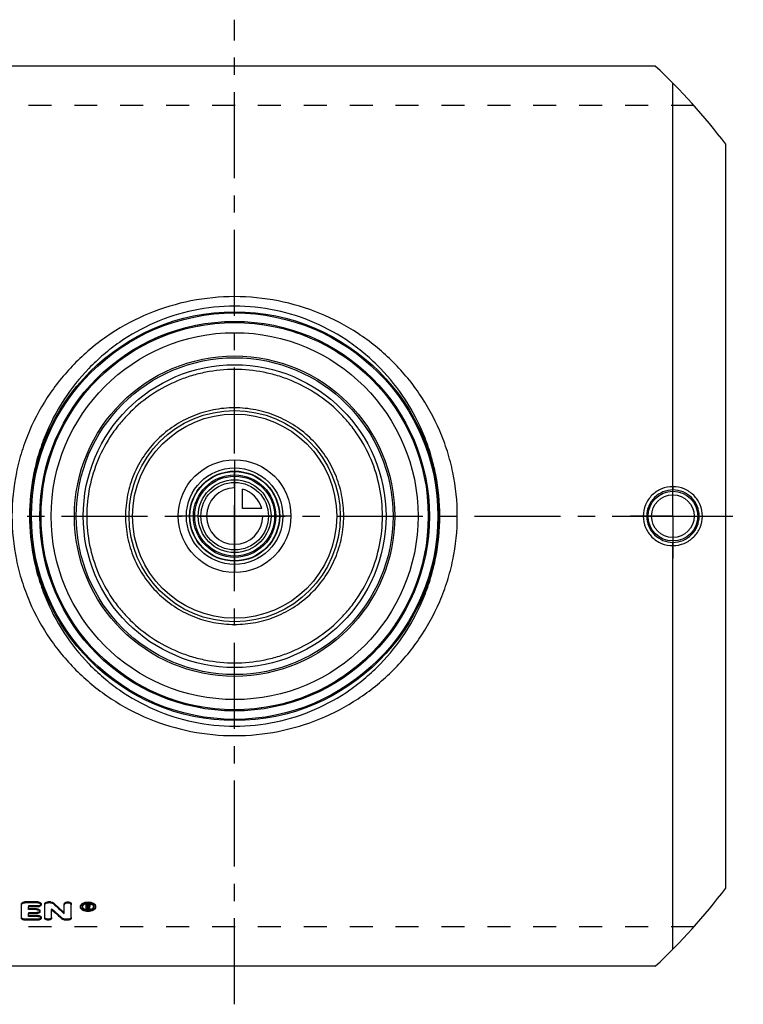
# Model space of a CAD drawing. Header units: millimetres. Extents: x 0 to 1000, y 0 to 1000.
# Tile 2 of 2: x 450 to 656, y 361 to 641. Entities that reach past the tile are written whole.
import ezdxf

# ---------------------------------------------------------------- set-up
doc = ezdxf.new("R2010")
doc.units = ezdxf.units.MM
doc.header["$LTSCALE"] = 65.185185
doc.linetypes.add('CENTER', pattern=[0.6, 0.375, -0.075, 0.075, -0.075])
doc.linetypes.add('HIDDEN', pattern=[0.2, 0.1, -0.1])
for name, color, linetype in [('ACHSEN_S', 7, 'CONTINUOUS'), ('FASEN', 7, 'CONTINUOUS'), ('KOERPER', 7, 'CONTINUOUS'), ('KONST.EL_MIT_GEO', 7, 'CONTINUOUS'), ('KONSTR_EL', 7, 'CONTINUOUS'), ('KURVEN', 7, 'CONTINUOUS')]:
    doc.layers.add(name, color=color, linetype=linetype)

msp = doc.modelspace()

# ---------------------------------------------------------------- linework, layer by layer
at = {"layer": 'ACHSEN_S', "color": 2, "linetype": 'CENTER'}
for p, q in [((511, 361.34), (511, 641.01)), ((344.5, 500), (655.5, 500))]:
    msp.add_line(p, q, dxfattribs=at)
at = {"layer": 'FASEN', "color": 7, "linetype": 'Continuous'}
for radius in [55, 52.11]:
    msp.add_circle((511, 500), radius, dxfattribs=at)
at = {"layer": 'KOERPER', "color": 2, "linetype": 'CENTER'}
for q in [(635.5, 512), (623.5, 500), (647.5, 500), (635.5, 488)]:
    msp.add_line((635.5, 500), q, dxfattribs=at)
at = {"layer": 'KOERPER', "color": 7, "linetype": 'Continuous'}
msp.add_circle((511, 500), 11.7, dxfattribs=at)
at = {"layer": 'KONST.EL_MIT_GEO', "color": 7, "linetype": 'Continuous'}
for p, q in [((635.5, 508.37), (635.5, 622.98)), ((635.5, 377.02), (635.5, 491.63)), ((450.44, 385.79), (450.44, 389.84)), ((455.06, 390.42), (451.43, 390.42)), ((451.43, 390.42), (451.43, 390.18)), ((455.06, 390.18), (451.43, 390.18)), ((455.06, 389.03), (452.42, 389.03)), ((452.42, 388.23), (452.42, 389.03)), ((455.06, 390.42), (455.06, 390.18)), ((456.05, 389.6), (456.05, 389.84)), ((457.04, 385.79), (457.04, 389.84)), ((458.69, 390.42), (458.03, 390.42)), ((458.03, 390.42), (458.03, 390.18)), ((458.69, 390.18), (458.03, 390.18)), ((458.69, 390.42), (458.69, 390.18)), ((459.53, 390.15), (459.53, 389.9)), ((462.62, 387.09), (462.62, 389.84)), ((464.61, 385.79), (464.61, 389.84)), ((467.2, 389.18), (467.2, 388.93)), ((469.27, 389.84), (468.85, 389.84)), ((468.85, 388.27), (468.85, 389.84)), ((469.27, 389.6), (468.85, 389.6)), ((469.27, 389.41), (469.18, 389.41)), ((469.18, 389.01), (469.18, 389.41)), ((469.27, 389.26), (469.18, 389.26)), ((469.27, 389.01), (469.18, 389.01)), ((469.29, 388.82), (469.18, 388.82)), ((469.18, 388.27), (469.18, 388.82)), ((469.27, 389.84), (469.27, 389.6)), ((469.27, 389.26), (469.27, 389.01)), ((469.52, 389.15), (469.52, 389.26)), ((469.85, 389.15), (469.85, 389.51)), ((471.5, 389.18), (471.5, 388.93)), ((454.73, 388.48), (452.42, 388.48)), ((454.73, 388.23), (452.42, 388.23)), ((454.73, 387.12), (452.42, 387.12)), ((452.42, 386.32), (452.42, 387.12)), ((455.06, 386.58), (452.42, 386.58)), ((455.06, 386.32), (452.42, 386.32)), ((454.73, 388.48), (454.73, 388.23)), ((455.06, 386.58), (455.06, 386.32)), ((455.72, 387.67), (455.72, 387.92)), ((456.05, 385.79), (456.05, 386.04)), ((459.02, 385.79), (459.02, 388.23)), ((469.18, 388.27), (468.85, 388.27)), ((469.84, 388.27), (469.5, 388.27)), ((469.84, 388.52), (469.84, 388.27)), ((455.06, 385.26), (451.43, 385.26)), ((463.61, 385.26), (462.95, 385.26))]:
    msp.add_line(p, q, dxfattribs=at)
at = {"layer": 'KONST.EL_MIT_GEO', "color": 8, "linetype": 'HIDDEN'}
for p, q in [((455.06, 389.27), (452.42, 389.27)), ((452.42, 389.27), (452.42, 389.03)), ((455.06, 389.27), (455.06, 389.03)), ((467.7, 389.18), (467.7, 388.93)), ((469.27, 389.65), (469.18, 389.65)), ((469.18, 389.65), (469.18, 389.41)), ((469.29, 389.07), (469.18, 389.07)), ((469.18, 389.01), (469.18, 388.82)), ((469.27, 389.6), (469.27, 389.41)), ((469.29, 389.07), (469.29, 388.82)), ((469.52, 389.51), (469.52, 389.26)), ((469.6, 389.13), (469.6, 388.88)), ((469.63, 389.07), (469.6, 389.13)), ((469.63, 389.06), (469.63, 389.07)), ((469.68, 388.93), (469.63, 389.06)), ((471, 389.18), (471, 388.93)), ((454.73, 387.37), (452.42, 387.37)), ((452.42, 387.37), (452.42, 387.12)), ((454.73, 387.37), (454.73, 387.12)), ((459.02, 388.47), (459.02, 388.23)), ((469.18, 388.52), (468.85, 388.52)), ((469.84, 388.52), (469.5, 388.52)), ((469.5, 388.52), (469.5, 388.27)), ((455.06, 385.51), (451.43, 385.51)), ((451.43, 385.51), (451.43, 385.26)), ((455.06, 385.51), (455.06, 385.26)), ((462.11, 385.76), (462.11, 385.51)), ((463.61, 385.51), (462.95, 385.51)), ((462.95, 385.51), (462.95, 385.26)), ((463.61, 385.51), (463.61, 385.26))]:
    msp.add_line(p, q, dxfattribs=at)
at = {"layer": 'KONST.EL_MIT_GEO', "color": 7, "linetype": 'Continuous'}
for centre, radius in [((511, 500), 58.05), ((511, 500), 57.72), ((511, 500), 55.33), ((511, 500), 45.5), ((511, 500), 45), ((511, 500), 43), ((511, 500), 30), ((511, 500), 29), ((511, 500), 13.7), ((511, 500), 12.7), ((511, 500), 11.35), ((511, 500), 10.35), ((635.5, 500), 7.05), ((635.5, 500), 6.05)]:
    msp.add_circle(centre, radius, dxfattribs=at)
at = {"layer": 'KONST.EL_MIT_GEO', "color": 8, "linetype": 'HIDDEN'}
msp.add_circle((511, 500), 55, dxfattribs=at)
at = {"layer": 'KONST.EL_MIT_GEO', "color": 7, "linetype": 'Continuous'}
for centre, radius, start, end in [((635.51, 500.01), 7.43, 89.7591, 180.0568), ((635.53, 500.01), 7.43, 359.943, 89.9452), ((635.51, 499.99), 7.43, 179.9432, 270.2409), ((635.53, 499.99), 7.43, 270.0548, 0.057), ((562.94, 501.05), 151.63, 227.0024, 228.5792), ((563.14, 500.77), 151.75, 226.9389, 228.5161), ((468.23, 388.93), 0.53, 173.0831, 180.198), ((469.32, 387.34), 2.55, 100.7385, 101.575), ((469.34, 387.22), 2.67, 95.8637, 100.7096), ((469.35, 387.11), 2.77, 93.5301, 95.8885), ((469.35, 387.06), 2.82, 88.8342, 93.5258), ((469.27, 389.69), 0.434, 269.9862, 273.3805), ((469.27, 389.45), 0.44, 270.1046, 273.5636), ((620.8, 447.56), 162.5, 201.1907, 201.3985), ((469.36, 389.49), 0.653, 292.0904, 295.6354), ((621.37, 447.65), 162.74, 201.1679, 201.3984), ((620.03, 447.51), 161.36, 201.2875, 201.4419), ((469.65, 389.26), 0.193, 0.0328, 8.8687), ((470.47, 388.93), 0.531, 359.8164, 6.9407), ((556.65, 496.11), 145.5, 227.8562, 229.4771), ((469.34, 391.06), 2.82, 262.0679, 264.3729), ((469.35, 391.15), 2.91, 264.3715, 268.875), ((469.35, 391.16), 2.92, 268.8678, 275.6289), ((469.39, 390.88), 2.64, 279.8689, 280.3326)]:
    msp.add_arc(centre, radius, start, end, dxfattribs=at)
at = {"layer": 'KONST.EL_MIT_GEO', "color": 8, "linetype": 'HIDDEN'}
for centre, radius, start, end in [((468.25, 389.18), 0.545, 179.9826, 192.905), ((620.22, 447.71), 161.93, 201.2336, 201.4417), ((469.43, 389.4), 0.0844, 339.4242, 0.0339), ((470.46, 389.18), 0.545, 347.0767, 352.9671), ((470.45, 389.18), 0.549, 353.002, 0.0175), ((556.47, 496.39), 145.4, 227.9195, 229.5399), ((469.32, 390.92), 2.68, 259.9348, 261.5761), ((469.33, 390.99), 2.75, 261.5712, 262.0609), ((469.36, 391.03), 2.79, 275.627, 278.4271), ((469.38, 390.93), 2.69, 278.435, 279.8659)]:
    msp.add_arc(centre, radius, start, end, dxfattribs=at)
at = {"layer": 'KONST.EL_MIT_GEO', "color": 7, "linetype": 'Continuous'}
for points, knots in [([(574.26, 500), (574.26, 504.16), (573.62, 510.41), (571.53, 518.44), (568.67, 526.16), (563.71, 535.15), (557.12, 542.97), (551.05, 548.36), (544.47, 553.15), (535.36, 557.95), (523.45, 561.53), (511, 562.75), (498.55, 561.53), (486.64, 557.95), (477.53, 553.15), (470.95, 548.36), (464.88, 542.97), (458.29, 535.15), (453.33, 526.16), (450.47, 518.44), (448.38, 510.41), (447.74, 504.16), (447.74, 500)], [0, 0, 0, 0, 0.063298, 0.094836, 0.126218, 0.188413, 0.250133, 0.280977, 0.31187, 0.37395, 0.436711, 0.5, 0.563289, 0.62605, 0.68813, 0.719023, 0.749867, 0.811587, 0.873782, 0.905164, 0.936702, 1, 1, 1, 1]), ([(569.28, 500), (569.28, 503.92), (568.71, 509.8), (566.84, 517.39), (564.28, 524.68), (559.83, 533.22), (553.85, 540.73), (548.31, 545.93), (542.27, 550.59), (533.84, 555.3), (522.72, 558.86), (511, 560.08), (499.28, 558.86), (488.16, 555.3), (479.73, 550.59), (473.69, 545.93), (468.15, 540.73), (462.17, 533.22), (457.72, 524.68), (455.16, 517.39), (453.29, 509.8), (452.72, 503.92), (452.72, 500)], [0, 0, 0, 0, 0.063494, 0.095101, 0.126527, 0.188717, 0.250308, 0.281058, 0.311854, 0.373788, 0.436555, 0.5, 0.563445, 0.626212, 0.688146, 0.718942, 0.749692, 0.811283, 0.873473, 0.904899, 0.936506, 1, 1, 1, 1]), ([(511, 541.68), (508.25, 541.68), (504.11, 541.27), (498.77, 539.94), (493.61, 538.11), (487.55, 534.9), (482.23, 530.58), (478.55, 526.57), (475.27, 522.21), (471.99, 516.16), (469.55, 508.26), (468.72, 500), (469.55, 491.74), (471.99, 483.84), (475.27, 477.79), (478.55, 473.43), (482.23, 469.42), (487.55, 465.1), (493.61, 461.89), (498.77, 460.06), (504.11, 458.73), (508.25, 458.32), (511, 458.32)], [0, 0, 0, 0, 0.062856, 0.094245, 0.125557, 0.187872, 0.249978, 0.281057, 0.312169, 0.374504, 0.437144, 0.5, 0.562856, 0.625496, 0.687831, 0.718943, 0.750022, 0.812128, 0.874443, 0.905755, 0.937144, 1, 1, 1, 1]), ([(511, 458.32), (513.75, 458.32), (517.89, 458.73), (523.23, 460.06), (528.39, 461.89), (534.45, 465.1), (539.77, 469.42), (543.45, 473.43), (546.73, 477.79), (550.01, 483.84), (552.45, 491.74), (553.28, 500), (552.45, 508.26), (550.01, 516.16), (546.73, 522.21), (543.45, 526.57), (539.77, 530.58), (534.45, 534.9), (528.39, 538.11), (523.23, 539.94), (517.89, 541.27), (513.75, 541.68), (511, 541.68)], [0, 0, 0, 0, 0.062856, 0.094245, 0.125557, 0.187872, 0.249978, 0.281057, 0.312169, 0.374504, 0.437144, 0.5, 0.562856, 0.625496, 0.687831, 0.718943, 0.750022, 0.812128, 0.874443, 0.905755, 0.937144, 1, 1, 1, 1]), ([(542, 500), (542, 502.02), (541.59, 506.08), (539.8, 511.91), (536.9, 517.26), (533.02, 521.94), (528.3, 525.77), (522.92, 528.61), (517.08, 530.37), (511, 530.96), (504.92, 530.37), (499.08, 528.61), (493.7, 525.77), (488.98, 521.94), (485.1, 517.26), (482.2, 511.91), (480.41, 506.08), (480, 502.02), (480, 500)], [0, 0, 0, 0, 0.062698, 0.12528, 0.187698, 0.25, 0.3123, 0.374716, 0.437298, 0.5, 0.562702, 0.625284, 0.6877, 0.75, 0.812302, 0.87472, 0.937302, 1, 1, 1, 1]), ([(635.5, 508.37), (634.41, 508.37), (632.2, 507.94), (629.4, 506.08), (627.52, 503.3), (627.08, 501.09), (627.08, 500)], [0, 0, 0, 0, 0.250062, 0.500035, 0.749987, 1, 1, 1, 1]), ([(635.5, 508.37), (635.5, 508.26), (635.5, 508.09), (635.51, 507.87), (635.51, 507.73), (635.52, 507.62), (635.52, 507.53), (635.53, 507.47), (635.53, 507.44), (635.54, 507.44)], [0, 0, 0, 0, 0.374432, 0.542786, 0.691078, 0.814386, 0.908713, 0.971103, 1, 1, 1, 1]), ([(643.87, 500), (643.87, 501.09), (643.43, 503.29), (641.56, 506.07), (638.78, 507.92), (636.59, 508.37), (635.5, 508.37)], [0, 0, 0, 0, 0.250215, 0.500398, 0.750403, 1, 1, 1, 1]), ([(447.74, 500), (447.74, 495.84), (448.38, 489.59), (450.47, 481.56), (453.33, 473.84), (458.29, 464.85), (464.88, 457.03), (470.95, 451.64), (477.53, 446.85), (486.64, 442.05), (498.55, 438.47), (511, 437.25), (523.45, 438.47), (535.36, 442.05), (544.47, 446.85), (551.05, 451.64), (557.12, 457.03), (563.71, 464.85), (568.67, 473.84), (571.53, 481.56), (573.62, 489.59), (574.26, 495.84), (574.26, 500)], [0, 0, 0, 0, 0.063298, 0.094836, 0.126218, 0.188413, 0.250133, 0.280977, 0.31187, 0.37395, 0.436711, 0.5, 0.563289, 0.62605, 0.68813, 0.719023, 0.749867, 0.811587, 0.873782, 0.905164, 0.936702, 1, 1, 1, 1]), ([(452.72, 500), (452.72, 496.08), (453.29, 490.2), (455.16, 482.61), (457.72, 475.32), (462.17, 466.78), (468.15, 459.27), (473.69, 454.07), (479.73, 449.41), (488.16, 444.7), (499.28, 441.14), (511, 439.92), (522.72, 441.14), (533.84, 444.7), (542.27, 449.41), (548.31, 454.07), (553.85, 459.27), (559.83, 466.78), (564.28, 475.32), (566.84, 482.61), (568.71, 490.2), (569.28, 496.08), (569.28, 500)], [0, 0, 0, 0, 0.063494, 0.095101, 0.126527, 0.188717, 0.250308, 0.281058, 0.311854, 0.373788, 0.436555, 0.5, 0.563445, 0.626212, 0.688146, 0.718942, 0.749692, 0.811283, 0.873473, 0.904899, 0.936506, 1, 1, 1, 1]), ([(480, 500), (480, 497.98), (480.41, 493.92), (482.2, 488.09), (485.1, 482.74), (488.98, 478.06), (493.7, 474.23), (499.08, 471.39), (504.92, 469.63), (511, 469.04), (517.08, 469.63), (522.92, 471.39), (528.3, 474.23), (533.02, 478.06), (536.9, 482.74), (539.8, 488.09), (541.59, 493.92), (542, 497.98), (542, 500)], [0, 0, 0, 0, 0.062698, 0.12528, 0.187698, 0.25, 0.3123, 0.374716, 0.437298, 0.5, 0.562702, 0.625284, 0.6877, 0.75, 0.812302, 0.87472, 0.937302, 1, 1, 1, 1]), ([(627.08, 500), (627.08, 498.91), (627.52, 496.7), (629.4, 493.92), (632.2, 492.06), (634.41, 491.63), (635.5, 491.63)], [0, 0, 0, 0, 0.250013, 0.499965, 0.749938, 1, 1, 1, 1]), ([(635.5, 491.63), (636.59, 491.63), (638.78, 492.08), (641.56, 493.93), (643.43, 496.71), (643.87, 498.91), (643.87, 500)], [0, 0, 0, 0, 0.249596, 0.499602, 0.749784, 1, 1, 1, 1]), ([(635.5, 491.63), (635.5, 491.74), (635.5, 491.91), (635.51, 492.13), (635.51, 492.27), (635.52, 492.38), (635.52, 492.47), (635.53, 492.53), (635.53, 492.56), (635.54, 492.56)], [0, 0, 0, 0, 0.374432, 0.542786, 0.691077, 0.814386, 0.908712, 0.971102, 1, 1, 1, 1]), ([(450.44, 389.84), (450.44, 389.92), (450.51, 390.09), (450.74, 390.28), (451.06, 390.39), (451.3, 390.42), (451.43, 390.42)], [0, 0, 0, 0, 0.187354, 0.416565, 0.692708, 1, 1, 1, 1]), ([(450.44, 389.6), (450.44, 389.68), (450.51, 389.85), (450.74, 390.03), (451.06, 390.15), (451.3, 390.18), (451.43, 390.18)], [0, 0, 0, 0, 0.186827, 0.415607, 0.692873, 1, 1, 1, 1]), ([(455.06, 390.42), (455.19, 390.42), (455.43, 390.39), (455.75, 390.27), (455.98, 390.09), (456.05, 389.92), (456.05, 389.84)], [0, 0, 0, 0, 0.310686, 0.583628, 0.814821, 1, 1, 1, 1]), ([(455.06, 390.18), (455.19, 390.18), (455.43, 390.15), (455.75, 390.03), (455.98, 389.85), (456.05, 389.68), (456.05, 389.6)], [0, 0, 0, 0, 0.307095, 0.584343, 0.813134, 1, 1, 1, 1]), ([(456.05, 389.6), (456.05, 389.52), (455.98, 389.35), (455.75, 389.17), (455.43, 389.05), (455.19, 389.03), (455.06, 389.03)], [0, 0, 0, 0, 0.186611, 0.4148, 0.69216, 1, 1, 1, 1]), ([(457.04, 389.84), (457.04, 389.92), (457.11, 390.09), (457.34, 390.28), (457.66, 390.39), (457.91, 390.42), (458.03, 390.42)], [0, 0, 0, 0, 0.187354, 0.416565, 0.692708, 1, 1, 1, 1]), ([(457.04, 389.6), (457.04, 389.68), (457.11, 389.85), (457.34, 390.03), (457.66, 390.15), (457.91, 390.18), (458.03, 390.18)], [0, 0, 0, 0, 0.186827, 0.415607, 0.692873, 1, 1, 1, 1]), ([(458.69, 390.42), (458.86, 390.42), (459.16, 390.38), (459.43, 390.24), (459.53, 390.15)], [0, 0, 0, 0, 0.541433, 1, 1, 1, 1]), ([(458.69, 390.18), (458.86, 390.18), (459.16, 390.14), (459.43, 390), (459.53, 389.9)], [0, 0, 0, 0, 0.541787, 1, 1, 1, 1]), ([(462.62, 389.84), (462.62, 389.92), (462.69, 390.09), (462.93, 390.28), (463.24, 390.39), (463.62, 390.43), (463.98, 390.39), (464.3, 390.28), (464.54, 390.09), (464.61, 389.92), (464.61, 389.84)], [0, 0, 0, 0, 0.094816, 0.207654, 0.347736, 0.499724, 0.653253, 0.792172, 0.905518, 1, 1, 1, 1]), ([(462.62, 389.6), (462.62, 389.68), (462.69, 389.85), (462.92, 390.03), (463.24, 390.15), (463.61, 390.19), (463.99, 390.15), (464.31, 390.03), (464.54, 389.85), (464.61, 389.68), (464.61, 389.6)], [0, 0, 0, 0, 0.093411, 0.207786, 0.346431, 0.499988, 0.653562, 0.792217, 0.906586, 1, 1, 1, 1]), ([(467.2, 389.18), (467.2, 389.26), (467.23, 389.43), (467.36, 389.67), (467.57, 389.88), (467.95, 390.14), (468.55, 390.36), (469.35, 390.45), (470.15, 390.36), (470.76, 390.14), (471.14, 389.88), (471.34, 389.67), (471.47, 389.43), (471.5, 389.26), (471.5, 389.18)], [0, 0, 0, 0, 0.045111, 0.093667, 0.147901, 0.20846, 0.346915, 0.500006, 0.653101, 0.791564, 0.852191, 0.906365, 0.95495, 1, 1, 1, 1]), ([(467.2, 388.93), (467.2, 389.01), (467.23, 389.18), (467.36, 389.42), (467.57, 389.63), (467.94, 389.9), (468.55, 390.12), (469.35, 390.21), (470.16, 390.12), (470.76, 389.9), (471.14, 389.63), (471.34, 389.42), (471.47, 389.18), (471.5, 389.01), (471.5, 388.93)], [0, 0, 0, 0, 0.045106, 0.093618, 0.147696, 0.208212, 0.346645, 0.5, 0.653354, 0.791789, 0.852304, 0.906382, 0.954894, 1, 1, 1, 1]), ([(471.5, 388.93), (471.5, 388.85), (471.47, 388.68), (471.34, 388.45), (471.14, 388.24), (470.76, 387.98), (470.15, 387.77), (469.35, 387.69), (468.55, 387.77), (467.94, 387.98), (467.57, 388.24), (467.36, 388.45), (467.23, 388.68), (467.2, 388.85), (467.2, 388.93)], [0, 0, 0, 0, 0.045142, 0.093404, 0.147148, 0.207418, 0.345935, 0.5, 0.654064, 0.792582, 0.852852, 0.906596, 0.954859, 1, 1, 1, 1]), ([(467.89, 389.38), (467.87, 389.35), (467.78, 389.24), (467.72, 389.1), (467.7, 389)], [0, 0, 0, 0, 0.271224, 1, 1, 1, 1]), ([(467.7, 388.93), (467.7, 388.8), (467.81, 388.52), (468.2, 388.23), (468.73, 388.04), (469.35, 387.97), (469.97, 388.04), (470.5, 388.23), (470.89, 388.52), (471, 388.8), (471, 388.93)], [0, 0, 0, 0, 0.092586, 0.206441, 0.345455, 0.500001, 0.654545, 0.79356, 0.907415, 1, 1, 1, 1]), ([(467.71, 389.06), (467.72, 389.03), (467.76, 388.91), (467.83, 388.8), (467.9, 388.73)], [0, 0, 0, 0, 0.233642, 1, 1, 1, 1]), ([(468.8, 389.83), (468.62, 389.79), (468.29, 389.69), (468, 389.49), (467.89, 389.38)], [0, 0, 0, 0, 0.542729, 1, 1, 1, 1]), ([(469.27, 389.84), (469.34, 389.84), (469.48, 389.83), (469.67, 389.76), (469.81, 389.65), (469.85, 389.55), (469.85, 389.51)], [0, 0, 0, 0, 0.306007, 0.584431, 0.812701, 1, 1, 1, 1]), ([(469.27, 389.6), (469.3, 389.6), (469.41, 389.59), (469.52, 389.57), (469.6, 389.54)], [0, 0, 0, 0, 0.260285, 1, 1, 1, 1]), ([(469.41, 389.38), (469.4, 389.38), (469.35, 389.4), (469.3, 389.41), (469.27, 389.41)], [0, 0, 0, 0, 0.236548, 1, 1, 1, 1]), ([(469.29, 389.26), (469.31, 389.26), (469.38, 389.27), (469.45, 389.3), (469.48, 389.33)], [0, 0, 0, 0, 0.28098, 1, 1, 1, 1]), ([(469.29, 389.01), (469.35, 389.02), (469.44, 389.03), (469.52, 389.12), (469.52, 389.15)], [0, 0, 0, 0, 0.590458, 1, 1, 1, 1]), ([(470.81, 389.38), (470.66, 389.54), (470.19, 389.8), (469.69, 389.88), (469.41, 389.89)], [0, 0, 0, 0, 0.451993, 1, 1, 1, 1]), ([(469.52, 389.26), (469.51, 389.29), (469.49, 389.34), (469.44, 389.37), (469.41, 389.38)], [0, 0, 0, 0, 0.435888, 1, 1, 1, 1]), ([(469.6, 389.54), (469.62, 389.53), (469.7, 389.49), (469.78, 389.43), (469.81, 389.38)], [0, 0, 0, 0, 0.282538, 1, 1, 1, 1]), ([(469.84, 389.1), (469.83, 389.08), (469.79, 388.99), (469.71, 388.93), (469.64, 388.9)], [0, 0, 0, 0, 0.217158, 1, 1, 1, 1]), ([(471, 389), (470.99, 389.03), (470.96, 389.17), (470.88, 389.3), (470.81, 389.38)], [0, 0, 0, 0, 0.235146, 1, 1, 1, 1]), ([(470.81, 388.73), (470.83, 388.76), (470.91, 388.85), (470.97, 388.97), (470.99, 389.06)], [0, 0, 0, 0, 0.267083, 1, 1, 1, 1]), ([(454.73, 388.48), (454.86, 388.48), (455.1, 388.45), (455.42, 388.34), (455.65, 388.16), (455.72, 387.99), (455.72, 387.92)], [0, 0, 0, 0, 0.314086, 0.588757, 0.81889, 1, 1, 1, 1]), ([(454.73, 388.23), (454.86, 388.23), (455.1, 388.2), (455.42, 388.09), (455.65, 387.91), (455.72, 387.75), (455.72, 387.67)], [0, 0, 0, 0, 0.310262, 0.589282, 0.81712, 1, 1, 1, 1]), ([(455.72, 387.67), (455.72, 387.6), (455.65, 387.43), (455.42, 387.26), (455.1, 387.15), (454.86, 387.12), (454.73, 387.12)], [0, 0, 0, 0, 0.182601, 0.409825, 0.688967, 1, 1, 1, 1]), ([(455.06, 386.58), (455.19, 386.58), (455.41, 386.55), (455.68, 386.47), (455.88, 386.35), (456.02, 386.21), (456.05, 386.09), (456.05, 386.04)], [0, 0, 0, 0, 0.316739, 0.527997, 0.714282, 0.87066, 1, 1, 1, 1]), ([(455.06, 386.32), (455.19, 386.32), (455.4, 386.3), (455.68, 386.21), (455.88, 386.1), (456.02, 385.96), (456.05, 385.84), (456.05, 385.79)], [0, 0, 0, 0, 0.312788, 0.527686, 0.714032, 0.868538, 1, 1, 1, 1]), ([(467.9, 388.73), (468.01, 388.62), (468.32, 388.42), (468.66, 388.32), (468.85, 388.29)], [0, 0, 0, 0, 0.451373, 1, 1, 1, 1]), ([(469.86, 388.29), (470.05, 388.32), (470.39, 388.42), (470.7, 388.62), (470.81, 388.73)], [0, 0, 0, 0, 0.549623, 1, 1, 1, 1]), ([(451.43, 385.26), (451.3, 385.26), (451.09, 385.28), (450.81, 385.37), (450.61, 385.48), (450.47, 385.62), (450.44, 385.73), (450.44, 385.79)], [0, 0, 0, 0, 0.313544, 0.528613, 0.714663, 0.868627, 1, 1, 1, 1]), ([(456.05, 385.79), (456.05, 385.75), (456.04, 385.68), (455.92, 385.49), (455.58, 385.3), (455.25, 385.26), (455.06, 385.26)], [0, 0, 0, 0, 0.0869, 0.181108, 0.539808, 1, 1, 1, 1]), ([(459.02, 385.79), (459.02, 385.72), (458.95, 385.55), (458.72, 385.39), (458.4, 385.28), (458.03, 385.25), (457.66, 385.28), (457.35, 385.39), (457.11, 385.55), (457.04, 385.72), (457.04, 385.79)], [0, 0, 0, 0, 0.089193, 0.202321, 0.342832, 0.499988, 0.657162, 0.797682, 0.910804, 1, 1, 1, 1]), ([(462.95, 385.26), (462.79, 385.26), (462.5, 385.3), (462.22, 385.42), (462.11, 385.51)], [0, 0, 0, 0, 0.54614, 1, 1, 1, 1]), ([(464.61, 385.79), (464.61, 385.75), (464.59, 385.68), (464.48, 385.49), (464.13, 385.3), (463.8, 385.26), (463.61, 385.26)], [0, 0, 0, 0, 0.086873, 0.181111, 0.53987, 1, 1, 1, 1])]:
    msp.add_open_spline(points, degree=3, knots=knots, dxfattribs=at)
at = {"layer": 'KONST.EL_MIT_GEO', "color": 8, "linetype": 'HIDDEN'}
for points, knots in [([(456.05, 389.84), (456.05, 389.77), (455.98, 389.59), (455.75, 389.42), (455.43, 389.3), (455.19, 389.27), (455.06, 389.27)], [0, 0, 0, 0, 0.186777, 0.415603, 0.689858, 1, 1, 1, 1]), ([(471.5, 389.18), (471.5, 389.1), (471.47, 388.93), (471.34, 388.69), (471.14, 388.48), (470.76, 388.23), (470.15, 388.02), (469.35, 387.93), (468.55, 388.02), (467.95, 388.23), (467.57, 388.48), (467.36, 388.69), (467.23, 388.93), (467.2, 389.1), (467.2, 389.18)], [0, 0, 0, 0, 0.045142, 0.093417, 0.147269, 0.207535, 0.346059, 0.500006, 0.653955, 0.792487, 0.852821, 0.906613, 0.954918, 1, 1, 1, 1]), ([(471, 389.18), (471, 389.31), (470.89, 389.59), (470.5, 389.89), (469.97, 390.09), (469.35, 390.15), (468.74, 390.09), (468.2, 389.89), (467.87, 389.63), (467.72, 389.37), (467.7, 389.24), (467.7, 389.18)], [0, 0, 0, 0, 0.09325, 0.206934, 0.345792, 0.499444, 0.652314, 0.791917, 0.905147, 0.954495, 1, 1, 1, 1]), ([(469.52, 389.51), (469.52, 389.55), (469.46, 389.61), (469.36, 389.64), (469.3, 389.65), (469.27, 389.65)], [0, 0, 0, 0, 0.405187, 0.692032, 1, 1, 1, 1]), ([(469.85, 389.4), (469.85, 389.34), (469.78, 389.22), (469.67, 389.16), (469.6, 389.13)], [0, 0, 0, 0, 0.432863, 1, 1, 1, 1]), ([(451.43, 385.51), (451.3, 385.51), (451.09, 385.53), (450.81, 385.62), (450.61, 385.73), (450.47, 385.87), (450.44, 385.99), (450.44, 386.04)], [0, 0, 0, 0, 0.313936, 0.528564, 0.71498, 0.868186, 1, 1, 1, 1]), ([(455.72, 387.92), (455.72, 387.85), (455.65, 387.68), (455.42, 387.51), (455.1, 387.4), (454.86, 387.37), (454.73, 387.37)], [0, 0, 0, 0, 0.182653, 0.410423, 0.686423, 1, 1, 1, 1]), ([(456.05, 386.04), (456.05, 386.01), (456.04, 385.93), (455.93, 385.74), (455.58, 385.56), (455.25, 385.51), (455.06, 385.51)], [0, 0, 0, 0, 0.086023, 0.181128, 0.537822, 1, 1, 1, 1]), ([(459.02, 386.04), (459.02, 385.97), (458.95, 385.81), (458.72, 385.64), (458.4, 385.54), (458.03, 385.5), (457.66, 385.54), (457.35, 385.64), (457.11, 385.81), (457.04, 385.97), (457.04, 386.04)], [0, 0, 0, 0, 0.090457, 0.202045, 0.344046, 0.499718, 0.656969, 0.797796, 0.909885, 1, 1, 1, 1]), ([(464.61, 386.04), (464.61, 386.01), (464.59, 385.93), (464.48, 385.74), (464.13, 385.56), (463.8, 385.51), (463.61, 385.51)], [0, 0, 0, 0, 0.087574, 0.181419, 0.540378, 1, 1, 1, 1]), ([(462.95, 385.51), (462.79, 385.51), (462.5, 385.55), (462.22, 385.67), (462.11, 385.76)], [0, 0, 0, 0, 0.546048, 1, 1, 1, 1])]:
    msp.add_open_spline(points, degree=3, knots=knots, dxfattribs=at)
for points in [[(469.48, 389.33), (469.49, 389.34), (469.5, 389.35), (469.5, 389.36)], [(469.5, 389.36), (469.51, 389.36), (469.51, 389.36), (469.51, 389.37)]]:
    msp.add_open_spline(points, degree=3, dxfattribs=at)
at = {"layer": 'KONST.EL_MIT_GEO', "color": 7, "linetype": 'Continuous'}
for points in [[(469.81, 389.38), (469.83, 389.35), (469.84, 389.32), (469.84, 389.29)], [(469.85, 389.15), (469.85, 389.14), (469.84, 389.12), (469.84, 389.1)]]:
    msp.add_open_spline(points, degree=3, dxfattribs=at)
at = {"layer": 'KONSTR_EL', "color": 7, "linetype": 'Continuous'}
for p, q in [((630.49, 627.85), (391.51, 627.85)), ((650.5, 394.34), (650.5, 605.66)), ((630.49, 372.15), (391.51, 372.15))]:
    msp.add_line(p, q, dxfattribs=at)
at = {"layer": 'KONSTR_EL', "color": 8, "linetype": 'HIDDEN'}
for p, q in [((641.48, 616.62), (380.52, 616.62)), ((641.48, 383.38), (380.52, 383.38))]:
    msp.add_line(p, q, dxfattribs=at)
at = {"layer": 'KONSTR_EL', "color": 7, "linetype": 'Continuous'}
for start, end in [(37.1419, 46.9357), (313.0643, 322.8581)]:
    msp.add_arc((511, 500), 175, start, end, dxfattribs=at)
at = {"layer": 'KURVEN', "color": 40, "linetype": 'Continuous'}
for p, q in [((511, 516), (511, 484)), ((513.2, 502.2), (513.2, 507.69)), ((518.69, 502.2), (513.2, 502.2)), ((527, 500), (495, 500))]:
    msp.add_line(p, q, dxfattribs=at)
for radius in [16, 12.8, 9.6]:
    msp.add_circle((511, 500), radius, dxfattribs=at)
for start, end in [(90, 360), (15.962, 74.038)]:
    msp.add_arc((511, 500), 8, start, end, dxfattribs=at)

doc.saveas('drawing.dxf')
